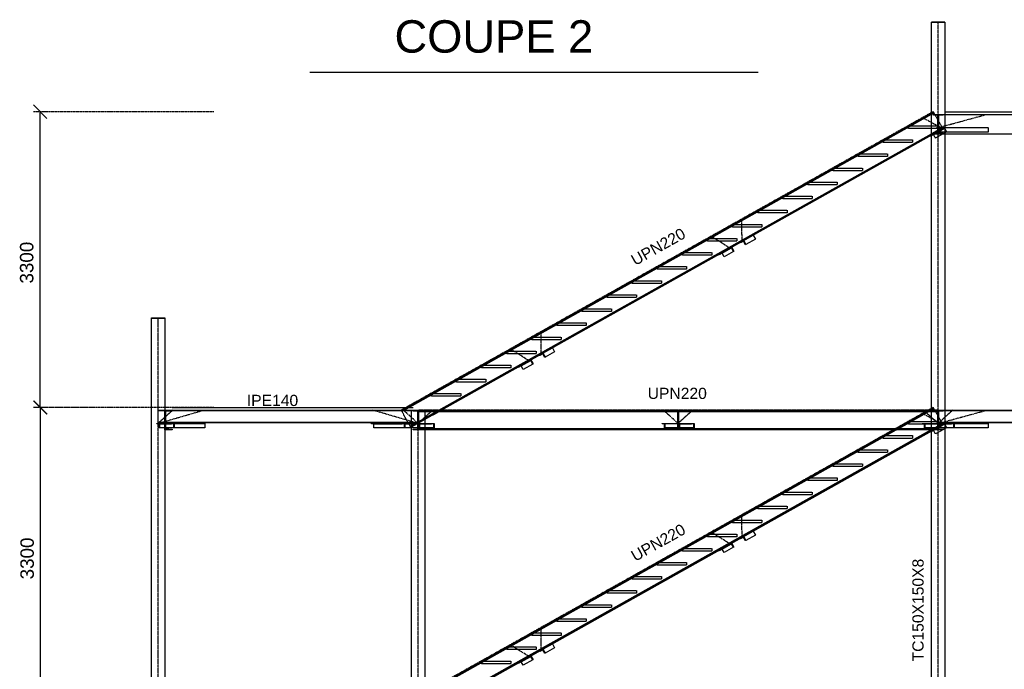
# Model space of a CAD drawing. Header units: millimetres. Extents: x -6159 to 201309, y -25780 to 10326.
# Tile 104 of 128: x 178913 to 180011, y -3523 to -2798. Entities that reach past the tile are written whole.
import ezdxf

# ---------------------------------------------------------------- set-up
doc = ezdxf.new("R2010")
doc.units = ezdxf.units.MM
for name, pattern in [('CENTER', [2, 1.25, -0.25, 0.25, -0.25]), ('DASHED', [0.75, 0.5, -0.25]), ('PHANTOM', [2.5, 1.25, -0.25, 0.25, -0.25, 0.25, -0.25])]:
    doc.linetypes.add(name, pattern=pattern)
for name, color, linetype in [('STRUCAD_01', 4, 'Continuous'), ('STRUCAD_05', 5, 'CENTER'), ('STRUCAD_10', 7, 'DASHED'), ('STRUCAD_15', 7, 'PHANTOM'), ('STRUCADDIM', 7, 'Continuous'), ('STRUCADDTX', 3, 'Continuous'), ('STRUCADSTK', 2, 'Continuous')]:
    doc.layers.add(name, color=color, linetype=linetype)
doc.styles.get("Standard").update_dxf_attribs({"font": 'arial.ttf'})

msp = doc.modelspace()

# ---------------------------------------------------------------- linework, layer by layer
at = {"layer": 'STRUCAD_01', "color": 4, "linetype": 'Continuous'}
for p, q in [((179929.921, -3233.902), (179929.921, -2801.202)), ((179929.921, -2801.202), (179944.921, -2801.202)), ((179930.071, -2800.902), (179944.771, -2800.902)), ((179930.071, -2801.202), (179930.071, -2800.902)), ((179944.771, -2801.202), (179930.071, -2801.202)), ((179944.771, -2800.902), (179944.771, -2801.202)), ((179944.921, -2801.202), (179944.921, -3248.702)), ((179236.591, -2856.987), (179736.591, -2856.987)), ((179338.576, -3233.902), (179929.921, -2902.022)), ((179929.921, -2903.102), (179340.496, -3233.902)), ((179341.766, -3233.902), (179929.921, -2903.812)), ((179944.921, -2903.902), (180211.921, -2903.902)), ((179944.921, -2918.702), (179952.561, -2918.702)), ((179380.336, -3233.902), (179929.921, -2925.462)), ((179381.606, -3233.902), (179929.921, -2926.177)), ((179929.921, -2927.252), (179383.526, -3233.902)), ((179928.906, -2927.822), (179929.921, -2927.252)), ((179929.151, -2928.257), (179928.906, -2927.822)), ((179929.921, -2927.827), (179929.151, -2928.257)), ((179952.561, -2923.702), (179944.921, -2923.702)), ((180211.921, -2925.902), (179944.921, -2925.902)), ((179720.531, -3044.767), (179731.141, -3038.812)), ((179731.141, -3038.812), (179733.586, -3043.172)), ((179705.486, -3053.212), (179707.231, -3052.272)), ((179707.231, -3052.272), (179709.621, -3056.662)), ((179716.846, -3046.837), (179720.531, -3044.767)), ((179717.086, -3047.272), (179716.846, -3046.837)), ((179720.406, -3045.407), (179717.086, -3047.272)), ((179722.611, -3049.332), (179720.406, -3045.407)), ((179720.531, -3044.767), (179722.981, -3049.127)), ((179722.981, -3049.127), (179722.611, -3049.332)), ((179733.586, -3043.172), (179722.981, -3049.127)), ((179693.136, -3060.667), (179692.916, -3060.267)), ((179703.746, -3054.717), (179693.136, -3060.667)), ((179696.491, -3058.862), (179693.136, -3060.667)), ((179696.491, -3058.862), (179707.096, -3052.912)), ((179698.641, -3062.817), (179696.491, -3058.862)), ((179709.251, -3056.862), (179698.641, -3062.817)), ((179703.746, -3054.717), (179703.521, -3054.312)), ((179707.096, -3052.912), (179703.746, -3054.717)), ((179709.251, -3056.862), (179707.096, -3052.912)), ((179709.621, -3056.662), (179709.251, -3056.862)), ((179059.921, -4099.402), (179059.921, -3131.202)), ((179059.921, -3131.202), (179074.921, -3131.202)), ((179060.071, -3130.902), (179074.771, -3130.902)), ((179060.071, -3131.202), (179060.071, -3130.902)), ((179074.771, -3131.202), (179060.071, -3131.202)), ((179074.771, -3130.902), (179074.771, -3131.202)), ((179074.921, -3131.202), (179074.921, -3233.902)), ((179492.846, -3172.552), (179496.531, -3170.482)), ((179493.086, -3172.987), (179492.846, -3172.552)), ((179496.406, -3171.122), (179493.086, -3172.987)), ((179498.611, -3175.047), (179496.406, -3171.122)), ((179496.531, -3170.482), (179507.141, -3164.527)), ((179496.531, -3170.482), (179498.981, -3174.842)), ((179509.586, -3168.887), (179498.981, -3174.842)), ((179507.141, -3164.527), (179509.586, -3168.887)), ((179479.746, -3180.432), (179469.136, -3186.382)), ((179472.491, -3184.577), (179469.136, -3186.382)), ((179472.491, -3184.577), (179483.096, -3178.627)), ((179474.641, -3188.532), (179472.491, -3184.577)), ((179485.251, -3182.577), (179474.641, -3188.532)), ((179479.746, -3180.432), (179479.521, -3180.027)), ((179483.096, -3178.627), (179479.746, -3180.432)), ((179481.486, -3178.922), (179483.231, -3177.987)), ((179485.251, -3182.577), (179483.096, -3178.627)), ((179483.231, -3177.987), (179485.621, -3182.377)), ((179485.621, -3182.377), (179485.251, -3182.577)), ((179498.981, -3174.842), (179498.611, -3175.047)), ((179469.136, -3186.382), (179468.916, -3185.977)), ((179074.921, -3255.902), (179074.921, -3233.902)), ((179074.921, -3233.902), (179082.921, -3233.902)), ((179082.921, -3234.842), (179075.821, -3235.462)), ((179075.821, -3235.462), (179075.821, -3254.342)), ((179082.921, -3233.902), (179082.921, -3234.842)), ((179082.921, -3233.902), (179351.921, -3233.902)), ((179349.921, -3234.592), (179082.921, -3234.592)), ((179349.921, -3248.702), (179349.921, -3234.202)), ((179349.921, -3234.202), (179351.921, -3234.202)), ((179350.071, -3233.902), (179351.921, -3233.902)), ((179350.071, -3234.202), (179350.071, -3233.902)), ((179351.921, -3234.202), (179350.071, -3234.202)), ((179351.921, -3234.822), (179351.921, -3233.902)), ((179351.921, -3233.902), (179362.921, -3233.902)), ((179357.126, -3234.822), (179351.921, -3234.822)), ((179357.126, -3254.982), (179357.126, -3234.822)), ((179362.921, -3234.822), (179357.716, -3234.822)), ((179357.716, -3234.822), (179357.716, -3254.982)), ((179647.126, -3234.842), (179357.716, -3234.842)), ((179357.716, -3235.462), (179647.126, -3235.462)), ((179362.921, -3233.902), (179362.921, -3234.822)), ((179362.921, -3233.902), (179641.921, -3233.902)), ((179641.921, -3234.822), (179641.921, -3233.902)), ((179641.921, -3233.902), (179652.921, -3233.902)), ((179647.126, -3234.822), (179641.921, -3234.822)), ((179647.126, -3254.982), (179647.126, -3234.822)), ((179652.921, -3234.822), (179647.716, -3234.822)), ((179647.716, -3234.822), (179647.716, -3254.982)), ((179937.126, -3234.842), (179647.716, -3234.842)), ((179647.716, -3235.462), (179937.126, -3235.462)), ((179652.921, -3233.902), (179931.921, -3233.902)), ((179652.921, -3233.902), (179652.921, -3234.822)), ((179926.576, -3233.902), (179929.921, -3232.022)), ((179929.921, -3233.102), (179928.496, -3233.902)), ((179929.766, -3233.902), (179929.921, -3233.812)), ((179931.921, -3234.822), (179931.921, -3233.902)), ((179931.921, -3233.902), (179942.921, -3233.902)), ((179937.126, -3234.822), (179931.921, -3234.822)), ((179937.126, -3254.982), (179937.126, -3234.822)), ((179942.921, -3234.822), (179937.716, -3234.822)), ((179937.716, -3234.822), (179937.716, -3254.982)), ((179942.921, -3233.902), (179942.921, -3234.822)), ((179944.921, -3233.902), (180211.921, -3233.902)), ((180211.921, -3234.592), (179944.921, -3234.592)), ((179073.271, -3248.702), (179074.921, -3248.702)), ((179074.921, -3249.202), (179073.271, -3249.202)), ((179075.821, -3247.212), (179349.921, -3247.212)), ((179349.921, -3247.902), (179075.821, -3247.902)), ((179075.821, -3248.702), (179082.226, -3248.702)), ((179082.226, -3249.202), (179075.821, -3249.202)), ((179075.821, -3249.202), (179082.226, -3249.202)), ((179082.226, -3249.202), (179082.226, -3248.702)), ((179082.226, -3248.702), (179085.221, -3248.702)), ((179084.921, -3249.202), (179082.226, -3249.202)), ((179084.921, -3253.702), (179084.921, -3249.202)), ((179085.221, -3248.702), (179085.221, -3253.702)), ((179085.221, -3248.702), (179119.436, -3248.702)), ((179119.436, -3248.702), (179119.436, -3253.702)), ((179305.406, -3249.202), (179305.406, -3248.702)), ((179305.406, -3248.702), (179339.621, -3248.702)), ((179339.621, -3249.202), (179305.406, -3249.202)), ((179308.101, -3253.702), (179308.101, -3249.202)), ((179308.101, -3249.202), (179339.621, -3249.202)), ((179339.621, -3249.202), (179339.621, -3248.702)), ((179339.621, -3248.702), (179342.616, -3248.702)), ((179342.316, -3249.202), (179339.621, -3249.202)), ((179342.316, -3253.702), (179342.316, -3249.202)), ((179342.616, -3248.702), (179351.571, -3248.702)), ((179342.616, -3248.702), (179342.616, -3253.702)), ((179346.881, -3248.702), (179346.431, -3247.902)), ((179364.476, -3248.702), (179372.226, -3248.702)), ((179372.226, -3249.202), (179364.476, -3249.202)), ((179371.986, -3249.202), (179372.226, -3249.202)), ((179372.226, -3249.202), (179372.226, -3248.702)), ((179372.226, -3248.702), (179375.221, -3248.702)), ((179374.921, -3249.202), (179372.226, -3249.202)), ((179374.921, -3253.702), (179374.921, -3249.202)), ((179375.221, -3248.702), (179375.221, -3253.702)), ((179629.621, -3249.202), (179629.621, -3248.702)), ((179629.621, -3248.702), (179632.616, -3248.702)), ((179632.316, -3249.202), (179629.621, -3249.202)), ((179632.316, -3253.702), (179632.316, -3249.202)), ((179632.616, -3248.702), (179640.366, -3248.702)), ((179632.616, -3248.702), (179632.616, -3253.702)), ((179654.476, -3248.702), (179662.226, -3248.702)), ((179662.226, -3249.202), (179654.476, -3249.202)), ((179661.986, -3249.202), (179662.226, -3249.202)), ((179662.226, -3249.202), (179662.226, -3248.702)), ((179662.226, -3248.702), (179665.221, -3248.702)), ((179664.921, -3249.202), (179662.226, -3249.202)), ((179664.921, -3253.702), (179664.921, -3249.202)), ((179665.221, -3248.702), (179665.221, -3253.702)), ((179919.621, -3249.202), (179919.621, -3248.702)), ((179919.621, -3248.702), (179922.616, -3248.702)), ((179922.316, -3249.202), (179919.621, -3249.202)), ((179922.316, -3253.702), (179922.316, -3249.202)), ((179922.616, -3248.702), (179930.366, -3248.702)), ((179922.616, -3248.702), (179922.616, -3253.702)), ((179943.271, -3248.702), (179952.226, -3248.702)), ((179952.226, -3249.202), (179943.271, -3249.202)), ((179944.921, -3247.212), (180219.021, -3247.212)), ((180219.021, -3247.902), (179944.921, -3247.902)), ((179944.921, -3249.202), (179952.226, -3249.202)), ((179944.921, -3249.202), (179944.921, -3578.702)), ((179952.226, -3249.202), (179952.226, -3248.702)), ((179952.226, -3248.702), (179955.221, -3248.702)), ((179954.921, -3249.202), (179952.226, -3249.202)), ((179954.921, -3253.702), (179954.921, -3249.202)), ((179955.221, -3248.702), (179955.221, -3253.702)), ((179955.221, -3248.702), (179993.116, -3248.702)), ((179993.116, -3248.702), (179993.116, -3253.702)), ((179082.921, -3255.902), (179074.921, -3255.902)), ((179074.921, -3255.902), (179074.921, -3563.902)), ((179084.921, -3253.702), (179075.821, -3253.702)), ((179075.821, -3254.342), (179082.921, -3254.962)), ((179082.921, -3254.962), (179082.921, -3255.902)), ((179085.221, -3253.702), (179084.921, -3253.702)), ((179119.436, -3253.702), (179085.221, -3253.702)), ((179342.316, -3253.702), (179308.101, -3253.702)), ((179342.616, -3253.702), (179342.316, -3253.702)), ((179351.571, -3253.702), (179342.616, -3253.702)), ((179349.921, -3578.702), (179349.921, -3253.702)), ((179351.921, -3255.902), (179351.921, -3254.982)), ((179351.921, -3254.982), (179357.126, -3254.982)), ((179362.921, -3255.902), (179351.921, -3255.902)), ((179357.716, -3254.342), (179647.126, -3254.342)), ((179357.716, -3254.962), (179647.126, -3254.962)), ((179357.716, -3254.982), (179362.921, -3254.982)), ((179362.921, -3254.982), (179362.921, -3255.902)), ((179641.921, -3255.902), (179362.921, -3255.902)), ((179889.296, -3255.902), (179364.921, -3550.192)), ((179364.921, -3549.117), (179887.376, -3255.902)), ((179364.921, -3550.907), (179890.566, -3255.902)), ((179364.921, -3255.902), (179364.921, -3563.902)), ((179374.921, -3253.702), (179371.986, -3253.702)), ((179375.221, -3253.702), (179374.921, -3253.702)), ((179380.336, -3563.902), (179929.136, -3255.902)), ((179381.606, -3563.902), (179929.921, -3256.177)), ((179929.921, -3257.252), (179383.526, -3563.902)), ((179632.616, -3253.702), (179632.316, -3253.702)), ((179640.366, -3253.702), (179632.616, -3253.702)), ((179641.921, -3255.902), (179641.921, -3254.982)), ((179641.921, -3254.982), (179647.126, -3254.982)), ((179652.921, -3255.902), (179641.921, -3255.902)), ((179647.716, -3254.342), (179937.126, -3254.342)), ((179647.716, -3254.962), (179937.126, -3254.962)), ((179647.716, -3254.982), (179652.921, -3254.982)), ((179652.921, -3254.982), (179652.921, -3255.902)), ((179931.921, -3255.902), (179652.921, -3255.902)), ((179664.921, -3253.702), (179661.986, -3253.702)), ((179665.221, -3253.702), (179664.921, -3253.702)), ((179922.616, -3253.702), (179922.316, -3253.702)), ((179930.366, -3253.702), (179922.616, -3253.702)), ((179928.906, -3257.822), (179929.921, -3257.252)), ((179929.151, -3258.257), (179928.906, -3257.822)), ((179929.921, -3257.827), (179929.151, -3258.257)), ((179929.921, -3563.902), (179929.921, -3255.902)), ((179931.921, -3255.902), (179931.921, -3254.982)), ((179931.921, -3254.982), (179937.126, -3254.982)), ((179942.921, -3255.902), (179931.921, -3255.902)), ((179937.716, -3254.982), (179942.921, -3254.982)), ((179942.921, -3254.982), (179942.921, -3255.902)), ((179954.921, -3253.702), (179944.921, -3253.702)), ((179946.461, -3253.702), (179944.921, -3254.567)), ((179955.221, -3253.702), (179954.921, -3253.702)), ((179993.116, -3253.702), (179955.221, -3253.702)), ((179720.531, -3374.767), (179731.141, -3368.812)), ((179731.141, -3368.812), (179733.586, -3373.172)), ((179705.486, -3383.212), (179707.231, -3382.272)), ((179707.231, -3382.272), (179709.621, -3386.662)), ((179716.846, -3376.837), (179720.531, -3374.767)), ((179717.086, -3377.272), (179716.846, -3376.837)), ((179720.406, -3375.407), (179717.086, -3377.272)), ((179722.611, -3379.332), (179720.406, -3375.407)), ((179720.531, -3374.767), (179722.981, -3379.127)), ((179722.981, -3379.127), (179722.611, -3379.332)), ((179733.586, -3373.172), (179722.981, -3379.127)), ((179693.136, -3390.667), (179692.916, -3390.267)), ((179703.746, -3384.717), (179693.136, -3390.667)), ((179696.491, -3388.862), (179693.136, -3390.667)), ((179696.491, -3388.862), (179707.096, -3382.912)), ((179698.641, -3392.817), (179696.491, -3388.862)), ((179709.251, -3386.862), (179698.641, -3392.817)), ((179703.746, -3384.717), (179703.521, -3384.312)), ((179707.096, -3382.912), (179703.746, -3384.717)), ((179709.251, -3386.862), (179707.096, -3382.912)), ((179709.621, -3386.662), (179709.251, -3386.862)), ((179492.846, -3502.552), (179496.531, -3500.482)), ((179493.086, -3502.987), (179492.846, -3502.552)), ((179496.406, -3501.122), (179493.086, -3502.987)), ((179498.611, -3505.047), (179496.406, -3501.122)), ((179496.531, -3500.482), (179507.141, -3494.527)), ((179496.531, -3500.482), (179498.981, -3504.842)), ((179509.586, -3498.887), (179498.981, -3504.842)), ((179507.141, -3494.527), (179509.586, -3498.887)), ((179479.746, -3510.432), (179469.136, -3516.382)), ((179472.491, -3514.577), (179483.096, -3508.627)), ((179485.251, -3512.577), (179474.641, -3518.532)), ((179479.746, -3510.432), (179479.521, -3510.027)), ((179483.096, -3508.627), (179479.746, -3510.432)), ((179481.486, -3508.922), (179483.231, -3507.987)), ((179485.251, -3512.577), (179483.096, -3508.627)), ((179483.231, -3507.987), (179485.621, -3512.377)), ((179485.621, -3512.377), (179485.251, -3512.577)), ((179498.981, -3504.842), (179498.611, -3505.047)), ((179469.136, -3516.382), (179468.916, -3515.977)), ((179472.491, -3514.577), (179469.136, -3516.382)), ((179474.641, -3518.532), (179472.491, -3514.577))]:
    msp.add_line(p, q, dxfattribs=at)
at = {"layer": 'STRUCAD_01', "color": 4, "linetype": 'DASHED'}
for p, q in [((179944.921, -2900.902), (180211.921, -2900.902)), ((179082.921, -3230.902), (179351.921, -3230.902))]:
    msp.add_line(p, q, dxfattribs=at)
at = {"layer": 'STRUCAD_05', "color": 5, "linetype": 'CENTER'}
for p, q in [((179937.421, -4100.902), (179937.421, -2800.902)), ((179931.921, -2900.902), (179338.576, -3233.902)), ((179942.686, -2920.087), (179919.911, -2907.642)), ((179937.421, -2918.702), (179991.686, -2903.902)), ((179937.421, -2903.902), (180227.421, -2903.902)), ((179718.686, -3045.802), (179718.526, -3020.662)), ((179705.366, -3053.277), (179684.236, -3039.912)), ((179067.421, -4100.902), (179067.421, -3130.902)), ((179494.686, -3171.517), (179494.526, -3146.377)), ((179481.366, -3178.987), (179460.236, -3165.622)), ((179083.726, -3233.902), (179067.421, -3248.702)), ((179067.421, -3248.702), (179117.936, -3233.902)), ((179067.421, -3233.902), (179357.421, -3233.902)), ((179357.421, -3248.702), (179306.906, -3233.902)), ((179931.921, -3230.902), (179338.576, -3563.902)), ((179341.116, -3233.902), (179357.421, -3248.702)), ((179937.421, -3233.902), (179357.421, -3233.902)), ((179373.726, -3233.902), (179357.421, -3248.702)), ((179357.421, -4100.902), (179357.421, -3233.902)), ((179631.116, -3233.902), (179647.421, -3248.702)), ((179663.726, -3233.902), (179647.421, -3248.702)), ((179942.686, -3250.087), (179919.911, -3237.642)), ((179921.116, -3233.902), (179937.421, -3248.702)), ((179953.726, -3233.902), (179937.421, -3248.702)), ((179937.421, -3248.702), (179991.686, -3233.902)), ((179937.421, -3233.902), (180227.421, -3233.902)), ((179718.686, -3375.802), (179718.526, -3350.662)), ((179705.366, -3383.277), (179684.236, -3369.912)), ((179494.686, -3501.517), (179494.526, -3476.377)), ((179481.366, -3508.987), (179460.236, -3495.622))]:
    msp.add_line(p, q, dxfattribs=at)
at = {"layer": 'STRUCAD_10', "color": 7, "linetype": 'DASHED'}
for p, q in [((179929.921, -2902.022), (179931.921, -2900.902)), ((179932.381, -2901.722), (179929.921, -2903.102)), ((179929.921, -2903.812), (179932.686, -2902.262)), ((179931.921, -2900.902), (179932.381, -2901.722)), ((179931.921, -2904.822), (179931.921, -2903.902)), ((179931.921, -2903.902), (179942.921, -2903.902)), ((179937.126, -2904.822), (179931.921, -2904.822)), ((179932.381, -2901.722), (179932.686, -2902.262)), ((179932.686, -2902.262), (179941.926, -2918.727)), ((179937.126, -2924.982), (179937.126, -2904.822)), ((179937.421, -2925.902), (179937.421, -2903.902)), ((179942.921, -2904.822), (179937.716, -2904.822)), ((179937.716, -2904.822), (179937.716, -2924.982)), ((179942.921, -2903.902), (179942.921, -2904.822)), ((179942.921, -2903.902), (179944.921, -2903.902)), ((179903.921, -2919.617), (179903.921, -2916.617)), ((179903.921, -2916.617), (179936.921, -2916.617)), ((179936.921, -2919.617), (179903.921, -2919.617)), ((179929.921, -2925.462), (179941.926, -2918.727)), ((179929.921, -2926.177), (179942.226, -2919.267)), ((179942.686, -2920.087), (179929.921, -2927.252)), ((179935.991, -2919.202), (179935.991, -2918.702)), ((179935.991, -2918.702), (179938.851, -2918.702)), ((179938.566, -2919.202), (179935.991, -2919.202)), ((179936.921, -2916.617), (179936.921, -2919.617)), ((179938.566, -2923.702), (179938.566, -2919.202)), ((179938.851, -2918.702), (179944.921, -2918.702)), ((179938.851, -2918.702), (179938.851, -2923.702)), ((179940.911, -2921.082), (179944.461, -2919.092)), ((179944.351, -2919.727), (179941.156, -2921.517)), ((179941.926, -2918.727), (179942.226, -2919.267)), ((179942.226, -2919.267), (179942.686, -2920.087)), ((179946.556, -2923.652), (179944.351, -2919.727)), ((179944.461, -2919.092), (179946.911, -2923.452)), ((179952.561, -2918.702), (179993.116, -2918.702)), ((179993.116, -2918.702), (179993.116, -2923.702)), ((179929.921, -2927.252), (179940.911, -2921.082)), ((179941.156, -2921.517), (179929.921, -2927.827)), ((179931.921, -2925.902), (179931.921, -2924.982)), ((179931.921, -2924.982), (179937.126, -2924.982)), ((179942.921, -2925.902), (179931.921, -2925.902)), ((179932.346, -2926.467), (179941.156, -2921.517)), ((179934.546, -2930.392), (179932.346, -2926.467)), ((179946.556, -2923.652), (179934.546, -2930.392)), ((179937.716, -2924.982), (179942.921, -2924.982)), ((179938.851, -2923.702), (179938.566, -2923.702)), ((179944.921, -2923.702), (179938.851, -2923.702)), ((179941.156, -2921.517), (179940.911, -2921.082)), ((179942.921, -2924.982), (179942.921, -2925.902)), ((179944.921, -2925.902), (179942.921, -2925.902)), ((179946.911, -2923.452), (179946.556, -2923.652)), ((179993.116, -2923.702), (179952.561, -2923.702)), ((179875.921, -2935.332), (179875.921, -2932.332)), ((179875.921, -2932.332), (179908.921, -2932.332)), ((179908.921, -2935.332), (179875.921, -2935.332)), ((179908.921, -2932.332), (179908.921, -2935.332)), ((179847.921, -2951.047), (179847.921, -2948.047)), ((179847.921, -2948.047), (179880.921, -2948.047)), ((179880.921, -2951.047), (179847.921, -2951.047)), ((179880.921, -2948.047), (179880.921, -2951.047)), ((179819.921, -2966.757), (179819.921, -2963.757)), ((179819.921, -2963.757), (179852.921, -2963.757)), ((179852.921, -2963.757), (179852.921, -2966.757)), ((179852.921, -2966.757), (179819.921, -2966.757)), ((179791.921, -2982.472), (179791.921, -2979.472)), ((179791.921, -2979.472), (179824.921, -2979.472)), ((179824.921, -2982.472), (179791.921, -2982.472)), ((179824.921, -2979.472), (179824.921, -2982.472)), ((179763.921, -2998.187), (179763.921, -2995.187)), ((179763.921, -2995.187), (179796.921, -2995.187)), ((179796.921, -2995.187), (179796.921, -2998.187)), ((179796.921, -2998.187), (179763.921, -2998.187)), ((179735.921, -3013.902), (179735.921, -3010.902)), ((179735.921, -3010.902), (179768.921, -3010.902)), ((179768.921, -3013.902), (179735.921, -3013.902)), ((179768.921, -3010.902), (179768.921, -3013.902)), ((179707.921, -3029.617), (179707.921, -3026.617)), ((179707.921, -3026.617), (179740.921, -3026.617)), ((179740.921, -3029.617), (179707.921, -3029.617)), ((179740.921, -3026.617), (179740.921, -3029.617)), ((179679.921, -3045.332), (179679.921, -3042.332)), ((179679.921, -3042.332), (179712.921, -3042.332)), ((179712.921, -3045.332), (179679.921, -3045.332)), ((179712.921, -3042.332), (179712.921, -3045.332)), ((179651.921, -3061.047), (179651.921, -3058.047)), ((179651.921, -3058.047), (179684.921, -3058.047)), ((179684.921, -3061.047), (179651.921, -3061.047)), ((179684.921, -3058.047), (179684.921, -3061.047)), ((179692.896, -3060.232), (179703.506, -3054.277)), ((179692.916, -3060.267), (179692.896, -3060.232)), ((179703.506, -3054.277), (179705.486, -3053.212)), ((179703.521, -3054.312), (179703.506, -3054.277)), ((179623.921, -3076.757), (179623.921, -3073.757)), ((179623.921, -3073.757), (179656.921, -3073.757)), ((179656.921, -3073.757), (179656.921, -3076.757)), ((179656.921, -3076.757), (179623.921, -3076.757)), ((179595.921, -3092.472), (179595.921, -3089.472)), ((179595.921, -3089.472), (179628.921, -3089.472)), ((179628.921, -3092.472), (179595.921, -3092.472)), ((179628.921, -3089.472), (179628.921, -3092.472)), ((179567.921, -3108.187), (179567.921, -3105.187)), ((179567.921, -3105.187), (179600.921, -3105.187)), ((179600.921, -3105.187), (179600.921, -3108.187)), ((179600.921, -3108.187), (179567.921, -3108.187)), ((179539.921, -3123.902), (179539.921, -3120.902)), ((179539.921, -3120.902), (179572.921, -3120.902)), ((179572.921, -3123.902), (179539.921, -3123.902)), ((179572.921, -3120.902), (179572.921, -3123.902)), ((179511.921, -3139.617), (179511.921, -3136.617)), ((179511.921, -3136.617), (179544.921, -3136.617)), ((179544.921, -3139.617), (179511.921, -3139.617)), ((179544.921, -3136.617), (179544.921, -3139.617)), ((179483.921, -3155.332), (179483.921, -3152.332)), ((179483.921, -3152.332), (179516.921, -3152.332)), ((179516.921, -3155.332), (179483.921, -3155.332)), ((179516.921, -3152.332), (179516.921, -3155.332)), ((179455.921, -3171.047), (179455.921, -3168.047)), ((179455.921, -3168.047), (179488.921, -3168.047)), ((179488.921, -3171.047), (179455.921, -3171.047)), ((179488.921, -3168.047), (179488.921, -3171.047)), ((179427.921, -3186.757), (179427.921, -3183.757)), ((179427.921, -3183.757), (179460.921, -3183.757)), ((179460.921, -3183.757), (179460.921, -3186.757)), ((179468.896, -3185.947), (179479.506, -3179.992)), ((179479.506, -3179.992), (179481.486, -3178.922)), ((179479.521, -3180.027), (179479.506, -3179.992)), ((179460.921, -3186.757), (179427.921, -3186.757)), ((179468.916, -3185.977), (179468.896, -3185.947)), ((179399.921, -3202.472), (179399.921, -3199.472)), ((179399.921, -3199.472), (179432.921, -3199.472)), ((179432.921, -3202.472), (179399.921, -3202.472)), ((179432.921, -3199.472), (179432.921, -3202.472)), ((179371.921, -3218.187), (179371.921, -3215.187)), ((179371.921, -3215.187), (179404.921, -3215.187)), ((179404.921, -3215.187), (179404.921, -3218.187)), ((179404.921, -3218.187), (179371.921, -3218.187)), ((179067.421, -3234.592), (179067.421, -3233.902)), ((179067.421, -3233.902), (179074.921, -3233.902)), ((179067.421, -3247.212), (179067.421, -3234.592)), ((179082.921, -3234.592), (179067.421, -3234.592)), ((179339.036, -3234.722), (179338.576, -3233.902)), ((179340.496, -3233.902), (179339.036, -3234.722)), ((179339.341, -3235.262), (179339.036, -3234.722)), ((179339.341, -3235.262), (179341.766, -3233.902)), ((179346.431, -3247.902), (179339.341, -3235.262)), ((179348.581, -3251.727), (179380.336, -3233.902)), ((179348.881, -3252.267), (179381.606, -3233.902)), ((179383.526, -3233.902), (179349.341, -3253.087)), ((179357.421, -3234.592), (179349.921, -3234.592)), ((179351.921, -3234.202), (179364.921, -3234.202)), ((179364.771, -3234.202), (179351.921, -3234.202)), ((179357.421, -3234.842), (179357.421, -3233.902)), ((179357.421, -3234.592), (179357.421, -3234.842)), ((179357.716, -3234.842), (179357.421, -3234.842)), ((179357.421, -3235.462), (179357.421, -3234.842)), ((179357.421, -3254.342), (179357.421, -3235.462)), ((179357.421, -3235.462), (179357.716, -3235.462)), ((179364.771, -3233.902), (179364.771, -3234.202)), ((179364.921, -3234.202), (179364.921, -3255.902)), ((179647.716, -3234.842), (179647.126, -3234.842)), ((179647.126, -3235.462), (179647.716, -3235.462)), ((179887.376, -3255.902), (179926.576, -3233.902)), ((179928.496, -3233.902), (179889.296, -3255.902)), ((179890.566, -3255.902), (179929.766, -3233.902)), ((179929.921, -3232.022), (179931.921, -3230.902)), ((179932.381, -3231.722), (179929.921, -3233.102)), ((179929.921, -3233.812), (179932.686, -3232.262)), ((179929.921, -3255.902), (179929.921, -3233.902)), ((179931.921, -3230.902), (179932.381, -3231.722)), ((179932.381, -3231.722), (179932.686, -3232.262)), ((179932.686, -3232.262), (179941.926, -3248.727)), ((179937.421, -3234.842), (179937.126, -3234.842)), ((179937.126, -3235.462), (179937.421, -3235.462)), ((179937.421, -3233.902), (179937.421, -3234.842)), ((179937.421, -3234.592), (179937.421, -3233.902)), ((179944.921, -3234.592), (179937.421, -3234.592)), ((179937.421, -3234.842), (179937.421, -3235.462)), ((179937.421, -3235.462), (179937.421, -3254.342)), ((179937.421, -3247.212), (179937.421, -3235.462)), ((179942.921, -3233.902), (179944.921, -3233.902)), ((179065.921, -3249.202), (179065.921, -3248.702)), ((179065.921, -3248.702), (179073.271, -3248.702)), ((179073.271, -3249.202), (179065.921, -3249.202)), ((179067.421, -3247.902), (179067.421, -3247.212)), ((179067.421, -3247.212), (179075.821, -3247.212)), ((179075.821, -3247.902), (179067.421, -3247.902)), ((179068.621, -3249.202), (179075.821, -3249.202)), ((179068.621, -3253.702), (179068.621, -3249.202)), ((179068.921, -3248.702), (179068.921, -3253.702)), ((179074.921, -3248.702), (179075.821, -3248.702)), ((179075.821, -3249.202), (179074.921, -3249.202)), ((179355.921, -3249.202), (179342.316, -3249.202)), ((179342.316, -3249.202), (179355.921, -3249.202)), ((179348.581, -3251.727), (179346.881, -3248.702)), ((179349.921, -3247.212), (179357.421, -3247.212)), ((179357.421, -3247.902), (179349.921, -3247.902)), ((179349.921, -3253.702), (179349.921, -3248.702)), ((179351.571, -3248.702), (179357.421, -3248.702)), ((179355.921, -3249.202), (179355.921, -3248.702)), ((179364.476, -3249.202), (179355.921, -3249.202)), ((179357.421, -3247.212), (179357.421, -3247.902)), ((179357.421, -3248.702), (179364.476, -3248.702)), ((179358.621, -3253.702), (179358.621, -3249.202)), ((179358.621, -3249.202), (179371.986, -3249.202)), ((179358.921, -3248.702), (179358.921, -3253.702)), ((179640.366, -3248.702), (179647.421, -3248.702)), ((179645.921, -3249.202), (179645.921, -3248.702)), ((179654.476, -3249.202), (179645.921, -3249.202)), ((179647.421, -3248.702), (179654.476, -3248.702)), ((179648.621, -3253.702), (179648.621, -3249.202)), ((179648.621, -3249.202), (179661.986, -3249.202)), ((179648.921, -3248.702), (179648.921, -3253.702)), ((179903.921, -3249.617), (179903.921, -3246.617)), ((179903.921, -3246.617), (179936.921, -3246.617)), ((179936.921, -3249.617), (179903.921, -3249.617)), ((179929.136, -3255.902), (179941.926, -3248.727)), ((179929.921, -3256.177), (179942.226, -3249.267)), ((179942.686, -3250.087), (179929.921, -3257.252)), ((179930.366, -3248.702), (179937.421, -3248.702)), ((179935.921, -3249.202), (179935.921, -3248.702)), ((179943.271, -3249.202), (179935.921, -3249.202)), ((179935.991, -3249.202), (179935.991, -3248.702)), ((179936.921, -3246.617), (179936.921, -3249.617)), ((179937.421, -3247.902), (179937.421, -3247.212)), ((179937.421, -3247.212), (179944.921, -3247.212)), ((179944.921, -3247.902), (179937.421, -3247.902)), ((179937.421, -3248.702), (179943.271, -3248.702)), ((179938.566, -3253.702), (179938.566, -3249.202)), ((179938.621, -3253.702), (179938.621, -3249.202)), ((179938.621, -3249.202), (179944.921, -3249.202)), ((179938.851, -3248.702), (179938.851, -3253.702)), ((179938.921, -3248.702), (179938.921, -3253.702)), ((179940.911, -3251.082), (179944.461, -3249.092)), ((179944.351, -3249.727), (179941.156, -3251.517)), ((179941.926, -3248.727), (179942.226, -3249.267)), ((179942.226, -3249.267), (179942.686, -3250.087)), ((179946.556, -3253.652), (179944.351, -3249.727)), ((179944.461, -3249.092), (179946.911, -3253.452)), ((179944.921, -3248.702), (179944.921, -3249.202)), ((179068.921, -3253.702), (179068.621, -3253.702)), ((179071.176, -3253.702), (179068.921, -3253.702)), ((179075.821, -3253.702), (179071.176, -3253.702)), ((179348.881, -3252.267), (179348.581, -3251.727)), ((179349.341, -3253.087), (179348.881, -3252.267)), ((179358.921, -3253.702), (179351.571, -3253.702)), ((179357.421, -3254.962), (179357.421, -3254.342)), ((179357.421, -3254.342), (179357.716, -3254.342)), ((179357.421, -3255.902), (179357.421, -3254.962)), ((179357.421, -3254.962), (179357.716, -3254.962)), ((179371.986, -3253.702), (179358.921, -3253.702)), ((179648.921, -3253.702), (179640.366, -3253.702)), ((179647.126, -3254.342), (179647.716, -3254.342)), ((179647.126, -3254.962), (179647.716, -3254.962)), ((179661.986, -3253.702), (179648.921, -3253.702)), ((179929.921, -3257.252), (179940.911, -3251.082)), ((179941.156, -3251.517), (179929.921, -3257.827)), ((179938.921, -3253.702), (179930.366, -3253.702)), ((179932.346, -3256.467), (179941.156, -3251.517)), ((179934.546, -3260.392), (179932.346, -3256.467)), ((179944.921, -3254.567), (179934.546, -3260.392)), ((179937.126, -3254.342), (179937.421, -3254.342)), ((179937.126, -3254.962), (179937.421, -3254.962)), ((179937.421, -3254.342), (179937.421, -3254.962)), ((179937.421, -3254.962), (179937.421, -3255.902)), ((179941.261, -3253.702), (179938.921, -3253.702)), ((179941.156, -3251.517), (179940.911, -3251.082)), ((179944.921, -3253.702), (179941.261, -3253.702)), ((179946.556, -3253.652), (179946.461, -3253.702)), ((179946.911, -3253.452), (179946.556, -3253.652)), ((179875.921, -3265.332), (179875.921, -3262.332)), ((179875.921, -3262.332), (179908.921, -3262.332)), ((179908.921, -3265.332), (179875.921, -3265.332)), ((179908.921, -3262.332), (179908.921, -3265.332)), ((179847.921, -3281.047), (179847.921, -3278.047)), ((179847.921, -3278.047), (179880.921, -3278.047)), ((179880.921, -3281.047), (179847.921, -3281.047)), ((179880.921, -3278.047), (179880.921, -3281.047)), ((179819.921, -3296.757), (179819.921, -3293.757)), ((179819.921, -3293.757), (179852.921, -3293.757)), ((179852.921, -3293.757), (179852.921, -3296.757)), ((179852.921, -3296.757), (179819.921, -3296.757)), ((179791.921, -3312.472), (179791.921, -3309.472)), ((179791.921, -3309.472), (179824.921, -3309.472)), ((179824.921, -3312.472), (179791.921, -3312.472)), ((179824.921, -3309.472), (179824.921, -3312.472)), ((179763.921, -3328.187), (179763.921, -3325.187)), ((179763.921, -3325.187), (179796.921, -3325.187)), ((179796.921, -3325.187), (179796.921, -3328.187)), ((179796.921, -3328.187), (179763.921, -3328.187)), ((179735.921, -3343.902), (179735.921, -3340.902)), ((179735.921, -3340.902), (179768.921, -3340.902)), ((179768.921, -3343.902), (179735.921, -3343.902)), ((179768.921, -3340.902), (179768.921, -3343.902)), ((179707.921, -3359.617), (179707.921, -3356.617)), ((179707.921, -3356.617), (179740.921, -3356.617)), ((179740.921, -3359.617), (179707.921, -3359.617)), ((179740.921, -3356.617), (179740.921, -3359.617)), ((179679.921, -3375.332), (179679.921, -3372.332)), ((179679.921, -3372.332), (179712.921, -3372.332)), ((179712.921, -3375.332), (179679.921, -3375.332)), ((179712.921, -3372.332), (179712.921, -3375.332)), ((179651.921, -3391.047), (179651.921, -3388.047)), ((179651.921, -3388.047), (179684.921, -3388.047)), ((179684.921, -3391.047), (179651.921, -3391.047)), ((179684.921, -3388.047), (179684.921, -3391.047)), ((179692.896, -3390.232), (179703.506, -3384.277)), ((179692.916, -3390.267), (179692.896, -3390.232)), ((179703.506, -3384.277), (179705.486, -3383.212)), ((179703.521, -3384.312), (179703.506, -3384.277)), ((179623.921, -3406.757), (179623.921, -3403.757)), ((179623.921, -3403.757), (179656.921, -3403.757)), ((179656.921, -3403.757), (179656.921, -3406.757)), ((179656.921, -3406.757), (179623.921, -3406.757)), ((179595.921, -3422.472), (179595.921, -3419.472)), ((179595.921, -3419.472), (179628.921, -3419.472)), ((179628.921, -3422.472), (179595.921, -3422.472)), ((179628.921, -3419.472), (179628.921, -3422.472)), ((179567.921, -3438.187), (179567.921, -3435.187)), ((179567.921, -3435.187), (179600.921, -3435.187)), ((179600.921, -3435.187), (179600.921, -3438.187)), ((179600.921, -3438.187), (179567.921, -3438.187)), ((179539.921, -3453.902), (179539.921, -3450.902)), ((179539.921, -3450.902), (179572.921, -3450.902)), ((179572.921, -3453.902), (179539.921, -3453.902)), ((179572.921, -3450.902), (179572.921, -3453.902)), ((179511.921, -3469.617), (179511.921, -3466.617)), ((179511.921, -3466.617), (179544.921, -3466.617)), ((179544.921, -3469.617), (179511.921, -3469.617)), ((179544.921, -3466.617), (179544.921, -3469.617)), ((179483.921, -3485.332), (179483.921, -3482.332)), ((179483.921, -3482.332), (179516.921, -3482.332)), ((179516.921, -3485.332), (179483.921, -3485.332)), ((179516.921, -3482.332), (179516.921, -3485.332)), ((179455.921, -3501.047), (179455.921, -3498.047)), ((179455.921, -3498.047), (179488.921, -3498.047)), ((179488.921, -3501.047), (179455.921, -3501.047)), ((179488.921, -3498.047), (179488.921, -3501.047)), ((179427.921, -3516.757), (179427.921, -3513.757)), ((179427.921, -3513.757), (179460.921, -3513.757)), ((179460.921, -3513.757), (179460.921, -3516.757)), ((179468.896, -3515.947), (179479.506, -3509.992)), ((179479.506, -3509.992), (179481.486, -3508.922)), ((179479.521, -3510.027), (179479.506, -3509.992)), ((179460.921, -3516.757), (179427.921, -3516.757)), ((179468.916, -3515.977), (179468.896, -3515.947))]:
    msp.add_line(p, q, dxfattribs=at)
at = {"layer": 'STRUCAD_15', "color": 7, "linetype": 'PHANTOM'}
for p, q in [((179129.396, -2900.902), (178928.311, -2900.902)), ((179129.396, -3230.902), (178928.311, -3230.902)), ((178998.876, -3230.902), (178928.806, -3230.902))]:
    msp.add_line(p, q, dxfattribs=at)
at = {"layer": 'STRUCADDIM', "color": 7, "linetype": 'Continuous'}
for p, q in [((178943.311, -2908.402), (178928.311, -2893.402)), ((178935.811, -3230.902), (178935.811, -2900.902)), ((178943.311, -3238.402), (178928.311, -3223.402)), ((178943.806, -3238.402), (178928.806, -3223.402)), ((178936.306, -3560.902), (178936.306, -3230.902))]:
    msp.add_line(p, q, dxfattribs=at)

# ---------------------------------------------------------------- texts
at = {"layer": 'STRUCAD_01', "color": 4}
msp.add_text(' COUPE 2', height=36.15, dxfattribs=at).set_placement((179317.041, -2835.082))
at = {"layer": 'STRUCADDTX', "color": 7}
for p in [(178928.311, -3092.617), (178928.806, -3422.617)]:
    msp.add_text('3300', height=15, rotation=90, dxfattribs=at).set_placement(p)
at = {"layer": 'STRUCADSTK', "color": 2}
for s, rotation, p in [('UPN220', 29.3, (179599.496, -3073.132)), ('UPN220', 29.3, (179599.496, -3403.132)), ('TC150X150X8', 90, (179921.171, -3514.182))]:
    msp.add_text(s, height=12.5, rotation=rotation, dxfattribs=at).set_placement(p)
for s, p in [('IPE140', (179166.376, -3229.277)), ('UPN220', (179613.436, -3221.402))]:
    msp.add_text(s, height=12.5, dxfattribs=at).set_placement(p)

doc.saveas('drawing.dxf')
